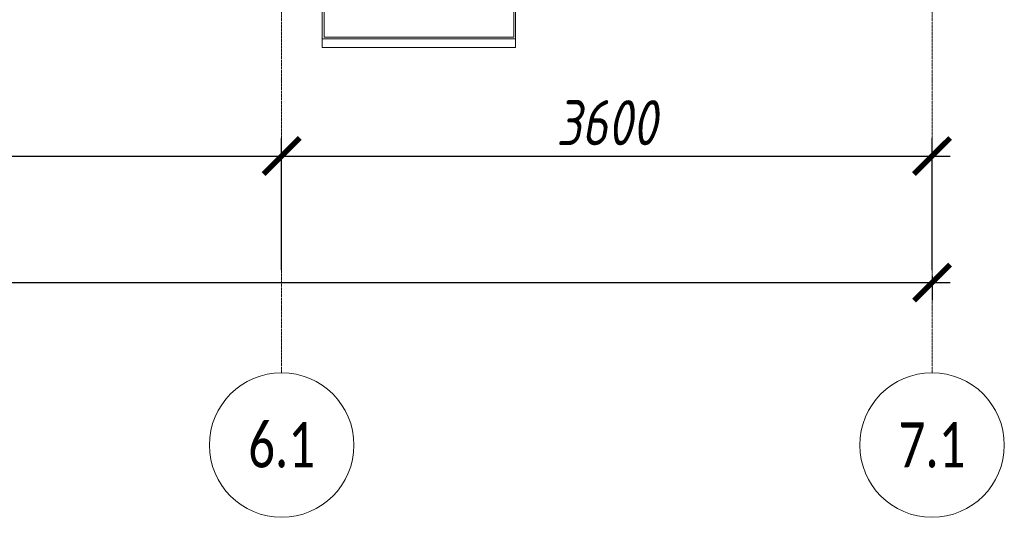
# Model space of a CAD drawing. Header units: millimetres. Extents: x -84210938 to 7466299, y -86687 to 22081.
# Tile 160 of 256: x 68068 to 73518, y -52569 to -49813. Entities that reach past the tile are written whole.
import ezdxf

# ---------------------------------------------------------------- set-up
doc = ezdxf.new("R2010")
doc.units = ezdxf.units.MM
doc.linetypes.add('-D1d1-15x02', pattern=[19, 15, -2, 0, -2])
doc.layers.get('Defpoints').update_dxf_attribs({"color": 31})
doc.layers.add('A-280-M_COLUMN', color=7, linetype='Continuous', lineweight=5)
doc.layers.add('Оси', color=7, linetype='Continuous', lineweight=5)
doc.styles.add('Calibri Light', font='Calibri light.ttf', dxfattribs={"width": 0.75, "height": 250})
doc.styles.add('fl_iso paper', font='isocpeur.ttf', dxfattribs={"width": 0.8, "oblique": 10})
doc.dimstyles.new('In tre 1_100', dxfattribs={"dimscale": 100, "dimtxt": 2.5, "dimasz": 2, "dimexe": 1, "dimexo": 0.7, "dimgap": 0.6, "dimtad": 1, "dimdec": 0, "dimrnd": 5, "dimzin": 0, "dimdsep": 46, "dimtxsty": 'fl_iso paper', "dimblk": 'ARCHTICK', "dimcen": 0, "dimdle": 1, "dimadec": 0, "dimazin": 0, "dimtfac": 1, "dimtdec": 0, "dimtofl": 0, "dimtmove": 1, "dimatfit": 3, "dimldrblk": 'DOT', "dimfxl": 40, "dimtfillclr": 256, "dimtolj": 1, "dimtzin": 0, "dimarcsym": 1})

# ---------------------------------------------------------------- blocks, each defined once
blk = doc.blocks.new('_ArchTick')
at = {"color": 0, "linetype": 'ByBlock', "lineweight": 9, "const_width": 0.15}
blk.add_lwpolyline([(-0.5, -0.5), (0.5, 0.5)], dxfattribs=at)
blk = doc.blocks.new('*D674')
at = {"layer": 'Defpoints', "color": 0, "transparency": 16777216}
for p in [(35918, -51162.7), (73118, -51162.7), (73118, -51268.8)]:
    blk.add_point(p, dxfattribs=at)
at = {"layer": 'Оси', "color": 0, "lineweight": -2, "transparency": 16777216}
for p, q in [((35818, -51268.8), (73218, -51268.8)), ((35918, -51232.7), (35918, -51368.8)), ((73118, -51232.7), (73118, -51368.8))]:
    blk.add_line(p, q, dxfattribs=at)
at = {"layer": 'Оси', "color": 0, "lineweight": -2, "transparency": 16777216, "xscale": 200, "yscale": 200, "zscale": 200, "rotation": 180}
blk.add_blockref('_ArchTick', (35918, -51268.8), dxfattribs=at)
at = {"layer": 'Оси', "color": 0, "lineweight": -2, "transparency": 16777216, "xscale": 200, "yscale": 200, "zscale": 200}
blk.add_blockref('_ArchTick', (73118, -51268.8), dxfattribs=at)
at = {"layer": 'Оси', "color": 0, "transparency": 16777216, "insert": (54518, -51083.8), "char_height": 250, "attachment_point": 5, "style": 'fl_iso paper'}
blk.add_mtext('\\A1;37200', dxfattribs=at)
blk = doc.blocks.new('_DOT')
at = {"color": 0, "linetype": 'ByBlock'}
blk.add_line((-0.5, 0), (-1, 0), dxfattribs=at)
at = {"color": 0, "linetype": 'ByBlock', "const_width": 0.5}
blk.add_lwpolyline([(-0.25, 0, 1), (0.25, 0, 1)], format="xyb", close=True, dxfattribs=at)
blk = doc.blocks.new('*D679')
at = {"layer": 'Defpoints', "color": 0, "transparency": 16777216}
for p in [(69518, -50568.8), (61118, -51268.8), (69518, -51268.8)]:
    blk.add_point(p, dxfattribs=at)
at = {"layer": 'Оси', "color": 0, "lineweight": -2, "transparency": 16777216}
for p, q in [((61118, -51198.8), (61118, -50468.8)), ((69518, -51198.8), (69518, -50468.8)), ((61018, -50568.8), (69618, -50568.8))]:
    blk.add_line(p, q, dxfattribs=at)
at = {"layer": 'Оси', "color": 0, "lineweight": -2, "transparency": 16777216, "xscale": 200, "yscale": 200, "zscale": 200, "rotation": 180}
blk.add_blockref('_ArchTick', (61118, -50568.8), dxfattribs=at)
at = {"layer": 'Оси', "color": 0, "lineweight": -2, "transparency": 16777216, "xscale": 200, "yscale": 200, "zscale": 200}
blk.add_blockref('_ArchTick', (69518, -50568.8), dxfattribs=at)
at = {"layer": 'Оси', "color": 0, "transparency": 16777216, "insert": (65318, -50383.8), "char_height": 250, "attachment_point": 5, "style": 'fl_iso paper'}
blk.add_mtext('\\A1;8400', dxfattribs=at)
blk = doc.blocks.new('*D680')
at = {"layer": 'Defpoints', "color": 0, "transparency": 16777216}
for p in [(73118, -50568.8), (69518, -51268.8), (73118, -51268.8)]:
    blk.add_point(p, dxfattribs=at)
at = {"layer": 'Оси', "color": 0, "lineweight": -2, "transparency": 16777216}
for p, q in [((69518, -51198.8), (69518, -50468.8)), ((73118, -51198.8), (73118, -50468.8)), ((69418, -50568.8), (73218, -50568.8))]:
    blk.add_line(p, q, dxfattribs=at)
at = {"layer": 'Оси', "color": 0, "lineweight": -2, "transparency": 16777216, "xscale": 200, "yscale": 200, "zscale": 200, "rotation": 180}
blk.add_blockref('_ArchTick', (69518, -50568.8), dxfattribs=at)
at = {"layer": 'Оси', "color": 0, "lineweight": -2, "transparency": 16777216, "xscale": 200, "yscale": 200, "zscale": 200}
blk.add_blockref('_ArchTick', (73118, -50568.8), dxfattribs=at)
at = {"layer": 'Оси', "color": 0, "transparency": 16777216, "insert": (71318, -50383.8), "char_height": 250, "attachment_point": 5, "style": 'fl_iso paper'}
blk.add_mtext('\\A1;3600', dxfattribs=at)
blk = doc.blocks.new('RST_AR_KMN_R22_B1_FCD_rvt-1-50_AS_Plan_23')
at = {"layer": 'A-280-M_COLUMN', "lineweight": 18}
for p, q in [((33565, -755), (33565, -940)), ((33575, -930), (33575, -755)), ((34625, -755), (34625, -930)), ((34635, -940), (34635, -755)), ((33565, -940), (34635, -940)), ((34625, -930), (33575, -930))]:
    blk.add_line(p, q, dxfattribs=at)
at = {"layer": 'A-280-M_COLUMN'}
for p, q in [((33565, -987.7), (33565, -940)), ((34635, -940), (34635, -987.7)), ((33565, -987.7), (34635, -987.7))]:
    blk.add_line(p, q, dxfattribs=at)

msp = doc.modelspace()

# ---------------------------------------------------------------- linework, layer by layer
at = {"layer": 'Оси', "linetype": '-D1d1-15x02'}
for p, q in [((69518, -51768.8), (69518, -18492.1)), ((73118, -51768.8), (73118, -18492.1))]:
    msp.add_line(p, q, dxfattribs=at)
at = {"layer": 'Оси'}
for centre in [(69518, -52168.8), (73118, -52168.8)]:
    msp.add_circle(centre, 400, dxfattribs=at)

# ---------------------------------------------------------------- block references
at = {"lineweight": 5}
msp.add_blockref('RST_AR_KMN_R22_B1_FCD_rvt-1-50_AS_Plan_23', (36178, -48979.4), dxfattribs=at)

# ---------------------------------------------------------------- texts
at = {"layer": 'Оси', "char_height": 250, "width": 869.831, "attachment_point": 5, "style": 'Calibri Light'}
for s, insert in [('6.1', (69518, -52168.8)), ('7.1', (73118, -52168.8))]:
    msp.add_mtext(s, dxfattribs=dict(at, insert=insert))

# ---------------------------------------------------------------- dimensions: what is measured, and where the dimension line sits
at = {"layer": 'Оси'}
for base, p1, p2, picture, middle in [((69518, -50568.8), (61118, -51268.8), (69518, -51268.8), '*D679', (65318, -50383.8)), ((73118, -50568.8), (69518, -51268.8), (73118, -51268.8), '*D680', (71318, -50383.8)), ((73118, -51268.8), (35918, -51162.7), (73118, -51162.7), '*D674', (54518, -51083.8))]:
    dim = msp.add_linear_dim(base=base, p1=p1, p2=p2, dimstyle='In tre 1_100', dxfattribs=at)
    dim.commit()
    dim.dimension.update_dxf_attribs({"geometry": picture, "text_midpoint": middle})

doc.saveas('drawing.dxf')
